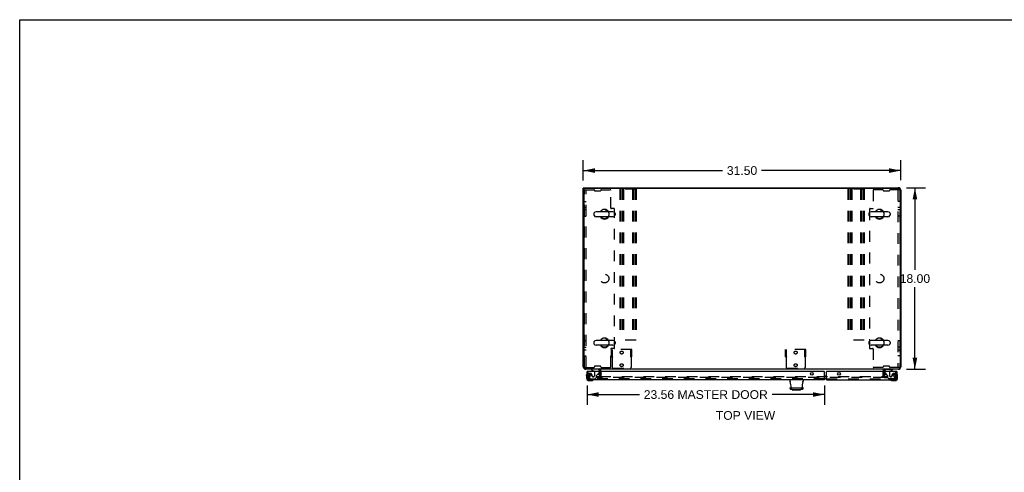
# Model space of a CAD drawing. Header units: inches. Extents: x 0 to 195, y 0 to 126.
# Tile 27 of 41: x 0 to 98, y 82 to 126. Entities that reach past the tile are written whole.
import ezdxf

# ---------------------------------------------------------------- set-up
doc = ezdxf.new("R2010")
doc.units = ezdxf.units.IN
doc.header["$LTSCALE"] = 10.747126
doc.header["$MEASUREMENT"] = 0
doc.linetypes.add('HIDDEN', pattern=[0.2, 0.1, -0.1])
doc.layers.get('0').update_dxf_attribs({"linetype": 'CONTINUOUS'})
for name, color, linetype in [('DEFAULT_2', 8, 'HIDDEN'), ('DIMENSIONS', 7, 'CONTINUOUS'), ('MASTER_DOOR_ASSEMBLY', 7, 'CONTINUOUS'), ('SLAVE_DOOR_ASSEMBLY', 7, 'CONTINUOUS')]:
    doc.layers.add(name, color=color, linetype=linetype)
doc.styles.get("Standard").update_dxf_attribs({"font": 'arial.ttf'})
doc.dimstyles.new('DIMSTYLE_1', dxfattribs={"dimtxt": 0.862069, "dimasz": 1.149425, "dimexe": 0.09, "dimexo": 0.07, "dimgap": 0.0375, "dimtad": 0, "dimtih": 1, "dimtoh": 1, "dimzin": 4, "dimdsep": 46, "dimtxsty": 'Standard', "dimblk": '_FILLED', "dimblk1": '_FILLED', "dimblk2": '_FILLED', "dimcen": 0.09, "dimazin": 1, "dimtfac": 1, "dimtdec": 3, "dimtofl": 0, "dimtmove": 0, "dimatfit": 3, "dimldrblk": '_FILLED', "dimfxl": 0, "dimtolj": 1, "dimtzin": 4, "dimarcsym": 0})

# ---------------------------------------------------------------- blocks, each defined once
blk = doc.blocks.new('_FILLED')
at = {"color": 0, "linetype": 'ByBlock'}
blk.add_solid([(0, 0), (-1, 0.2), (-1, -0.2)], dxfattribs=at)
blk = doc.blocks.new('*D1')
at = {"layer": 'DIMENSIONS', "color": 2, "linetype": 'Continuous'}
for p, q in [((55.927, 110.504), (55.927, 112.512)), ((87.423, 110.519), (87.423, 112.512)), ((55.927, 111.477), (69.738, 111.477)), ((87.423, 111.477), (73.612, 111.477))]:
    blk.add_line(p, q, dxfattribs=at)
at = {"layer": 'DIMENSIONS', "color": 2, "linetype": 'Continuous', "xscale": 1.1494252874, "yscale": 1.1494252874, "zscale": 1.1494252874, "rotation": 180}
blk.add_blockref('_FILLED', (55.927, 111.477), dxfattribs=at)
at = {"layer": 'DIMENSIONS', "color": 2, "linetype": 'Continuous', "xscale": 1.1494252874, "yscale": 1.1494252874, "zscale": 1.1494252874}
blk.add_blockref('_FILLED', (87.423, 111.477), dxfattribs=at)
at = {"layer": 'DIMENSIONS', "color": 2, "linetype": 'Continuous', "insert": (71.675, 111.908), "char_height": 0.8621, "width": 3.01243, "attachment_point": 2, "line_spacing_factor": 0.9}
blk.add_mtext('31.50', dxfattribs=at)
blk = doc.blocks.new('*D5')
at = {"layer": 'DIMENSIONS', "color": 2, "linetype": 'Continuous'}
for p, q in [((87.981, 109.766), (89.866, 109.766)), ((88.831, 109.766), (88.831, 101.628)), ((88.831, 91.766), (88.831, 99.904)), ((87.981, 91.766), (89.866, 91.766))]:
    blk.add_line(p, q, dxfattribs=at)
at = {"layer": 'DIMENSIONS', "color": 2, "linetype": 'Continuous', "xscale": 1.1494252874, "yscale": 1.1494252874, "zscale": 1.1494252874}
for p, rotation in [((88.831, 109.766), 90), ((88.831, 91.766), 270)]:
    blk.add_blockref('_FILLED', p, dxfattribs=dict(at, rotation=rotation))
at = {"layer": 'DIMENSIONS', "color": 2, "linetype": 'Continuous', "insert": (88.831, 101.197), "char_height": 0.8621, "width": 3.01243, "attachment_point": 2, "line_spacing_factor": 0.9}
blk.add_mtext('18.00', dxfattribs=at)
blk = doc.blocks.new('*D21')
at = {"layer": 'DIMENSIONS', "color": 2, "linetype": 'Continuous'}
for p, q in [((56.302, 90.15), (56.302, 88.228)), ((79.861, 90.15), (79.861, 88.228)), ((56.302, 89.263), (61.504, 89.263)), ((79.861, 89.263), (74.659, 89.263))]:
    blk.add_line(p, q, dxfattribs=at)
at = {"layer": 'DIMENSIONS', "color": 2, "linetype": 'Continuous', "xscale": 1.1494252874, "yscale": 1.1494252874, "zscale": 1.1494252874, "rotation": 180}
blk.add_blockref('_FILLED', (56.302, 89.263), dxfattribs=at)
at = {"layer": 'DIMENSIONS', "color": 2, "linetype": 'Continuous', "xscale": 1.1494252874, "yscale": 1.1494252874, "zscale": 1.1494252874}
blk.add_blockref('_FILLED', (79.861, 89.263), dxfattribs=at)
at = {"layer": 'DIMENSIONS', "color": 2, "linetype": 'Continuous', "insert": (68.081, 89.694), "char_height": 0.86207, "width": 12.2933, "attachment_point": 2, "line_spacing_factor": 0.9}
blk.add_mtext('23.56 MASTER DOOR', dxfattribs=at)

msp = doc.modelspace()

# ---------------------------------------------------------------- linework, layer by layer
at = {"color": 7, "linetype": 'Continuous'}
for p, q in [((0, 0), (0, 126.437)), ((0, 126.437), (195.402, 126.437)), ((56.031, 109.714), (55.927, 109.714)), ((56.031, 109.693), (56.031, 109.766)), ((56.977, 107.205), (56.977, 107.078)), ((58.863, 107.383), (57.2, 107.383)), ((58.863, 106.9), (57.2, 106.9)), ((59.085, 107.205), (59.085, 107.078)), ((84.265, 107.205), (84.265, 107.078)), ((86.151, 107.383), (84.488, 107.383)), ((86.151, 106.9), (84.488, 106.9)), ((86.373, 107.205), (86.373, 107.078)), ((56.977, 94.455), (56.977, 94.328)), ((58.863, 94.633), (57.2, 94.633)), ((58.863, 94.15), (57.2, 94.15)), ((59.085, 94.455), (59.085, 94.328)), ((84.265, 94.455), (84.265, 94.328)), ((86.151, 94.633), (84.488, 94.633)), ((86.151, 94.15), (84.488, 94.15)), ((86.373, 94.455), (86.373, 94.328)), ((57.573, 91.812), (57.573, 91.766)), ((85.777, 91.812), (85.777, 91.766)), ((85.819, 91.727), (85.819, 91.727))]:
    msp.add_line(p, q, dxfattribs=at)
at = {"color": 3, "linetype": 'Continuous'}
for p, q in [((55.927, 92.013), (55.927, 109.714)), ((55.979, 109.594), (55.979, 91.938)), ((56.031, 109.766), (87.177, 109.766)), ((56.099, 109.714), (87.251, 109.714)), ((87.371, 109.594), (87.371, 91.938)), ((87.423, 109.52), (87.423, 92.013)), ((56.099, 91.818), (57.554, 91.818)), ((57.573, 91.766), (56.174, 91.766)), ((57.573, 91.562), (57.573, 91.624)), ((57.573, 91.181), (57.573, 91.444)), ((85.746, 91.766), (57.604, 91.766)), ((87.177, 91.766), (85.777, 91.766)), ((85.777, 91.624), (85.777, 91.562)), ((85.777, 91.444), (85.777, 91.181)), ((85.796, 91.818), (87.251, 91.818))]:
    msp.add_line(p, q, dxfattribs=at)
for points in [[(57.588, 91.81), (57.586, 91.81), (57.585, 91.81), (57.584, 91.81), (57.583, 91.81), (57.581, 91.811), (57.58, 91.811), (57.578, 91.811), (57.576, 91.811), (57.575, 91.812), (57.573, 91.812), (57.571, 91.813), (57.57, 91.813), (57.568, 91.814), (57.566, 91.814), (57.564, 91.815), (57.562, 91.816), (57.559, 91.816), (57.557, 91.817), (57.554, 91.818)], [(57.604, 91.799), (57.603, 91.8), (57.601, 91.802), (57.6, 91.803), (57.599, 91.805), (57.598, 91.806), (57.597, 91.807), (57.596, 91.807), (57.595, 91.808), (57.594, 91.809), (57.593, 91.809), (57.592, 91.809), (57.591, 91.81), (57.591, 91.81), (57.59, 91.81), (57.589, 91.81), (57.588, 91.81)], [(85.746, 91.799), (85.748, 91.8), (85.749, 91.802), (85.75, 91.803), (85.752, 91.805), (85.753, 91.806), (85.754, 91.807), (85.755, 91.807), (85.756, 91.808), (85.757, 91.809), (85.757, 91.809), (85.758, 91.809), (85.759, 91.81), (85.76, 91.81), (85.761, 91.81), (85.762, 91.81), (85.762, 91.81), (85.764, 91.81)], [(85.764, 91.81), (85.766, 91.81), (85.767, 91.81), (85.768, 91.81), (85.769, 91.811), (85.771, 91.811), (85.772, 91.811), (85.774, 91.811), (85.776, 91.812), (85.777, 91.812), (85.779, 91.813), (85.781, 91.813), (85.783, 91.814), (85.785, 91.814), (85.787, 91.815), (85.789, 91.816), (85.791, 91.816), (85.793, 91.817), (85.796, 91.818)]]:
    msp.add_lwpolyline(points, dxfattribs=at)
for centre, radius, start, end in [((56.099, 109.594), 0.12, 90, 180), ((87.177, 109.52), 0.246, 0, 90), ((87.251, 109.594), 0.12, 0, 90), ((56.174, 92.013), 0.246, 180, 270), ((56.099, 91.938), 0.12, 180, 270), ((87.177, 92.013), 0.246, 270, 360), ((87.251, 91.938), 0.12, 270, 360), ((57.431, 91.624), 0.142, 0, 90), ((85.92, 91.624), 0.142, 90, 180)]:
    msp.add_arc(centre, radius, start, end, dxfattribs=at)
at = {"color": 7, "linetype": 'Continuous'}
for centre, radius, start, end in [((58.031, 107.141), 0.475, 30.55713, 149.44287), ((85.319, 107.141), 0.475, 30.55713, 149.44287), ((57.102, 107.205), 0.125, 146.81523, 180), ((57.102, 107.078), 0.125, 180, 213.18477), ((57.2, 107.141), 0.241, 90, 146.81523), ((57.2, 107.141), 0.241, 213.18477, 270), ((58.031, 107.141), 0.475, 210.55713, 329.44287), ((58.863, 107.141), 0.241, 33.18477, 90), ((58.863, 107.141), 0.241, 270, 326.81523), ((58.96, 107.205), 0.125, 0, 33.18477), ((58.96, 107.078), 0.125, 326.81523, 360), ((84.39, 107.205), 0.125, 146.81523, 180), ((84.39, 107.078), 0.125, 180, 213.18477), ((84.488, 107.141), 0.241, 90, 146.81523), ((84.488, 107.141), 0.241, 213.18477, 270), ((85.319, 107.141), 0.475, 210.55713, 329.44287), ((86.151, 107.141), 0.241, 33.18477, 90), ((86.151, 107.141), 0.241, 270, 326.81523), ((86.248, 107.205), 0.125, 0, 33.18477), ((86.248, 107.078), 0.125, 326.81523, 360), ((58.031, 94.391), 0.475, 30.55713, 149.44287), ((85.319, 94.391), 0.475, 30.55713, 149.44287), ((57.102, 94.455), 0.125, 146.81523, 180), ((57.102, 94.328), 0.125, 180, 213.18477), ((57.2, 94.391), 0.241, 90, 146.81523), ((57.2, 94.391), 0.241, 213.18477, 270), ((58.031, 94.391), 0.475, 210.55713, 329.44287), ((58.863, 94.391), 0.241, 33.18477, 90), ((58.863, 94.391), 0.241, 270, 326.81523), ((58.96, 94.455), 0.125, 0, 33.18477), ((58.96, 94.328), 0.125, 326.81523, 360), ((84.39, 94.455), 0.125, 146.81523, 180), ((84.39, 94.328), 0.125, 180, 213.18477), ((84.488, 94.391), 0.241, 90, 146.81523), ((84.488, 94.391), 0.241, 213.18477, 270), ((85.319, 94.391), 0.475, 210.55713, 329.44287), ((86.151, 94.391), 0.241, 33.18477, 90), ((86.151, 94.391), 0.241, 270, 326.81523), ((86.248, 94.455), 0.125, 0, 33.18477), ((86.248, 94.328), 0.125, 326.81523, 360)]:
    msp.add_arc(centre, radius, start, end, dxfattribs=at)
at = {"layer": 'DEFAULT_2', "color": 8, "linetype": 'HIDDEN'}
for p, q in [((56.031, 91.954), (56.031, 109.579)), ((56.031, 109.579), (56.972, 109.579)), ((56.219, 91.954), (56.219, 109.579)), ((57.031, 109.52), (57.031, 109.513)), ((57.09, 109.454), (57.597, 109.454)), ((57.656, 109.52), (57.656, 109.513)), ((57.715, 109.579), (58.597, 109.579)), ((58.656, 107.763), (58.656, 109.52)), ((59.544, 109.641), (59.544, 94.641)), ((61.169, 109.641), (59.544, 109.641)), ((59.648, 109.641), (59.648, 94.641)), ((59.815, 109.641), (59.815, 94.641)), ((59.919, 109.641), (59.919, 94.641)), ((60.794, 109.641), (60.794, 94.641)), ((60.898, 109.641), (60.898, 94.641)), ((61.065, 109.641), (61.065, 94.641)), ((61.169, 109.641), (61.169, 94.641)), ((82.182, 109.641), (82.182, 94.641)), ((83.807, 109.641), (82.182, 109.641)), ((82.286, 109.641), (82.286, 94.641)), ((82.453, 109.641), (82.453, 94.641)), ((82.557, 109.641), (82.557, 94.641)), ((83.432, 109.641), (83.432, 94.641)), ((83.536, 109.641), (83.536, 94.641)), ((83.703, 109.641), (83.703, 94.641)), ((83.807, 109.641), (83.807, 94.641)), ((84.694, 109.52), (84.694, 107.763)), ((85.635, 109.579), (84.753, 109.579)), ((85.694, 109.52), (85.694, 109.513)), ((85.753, 109.454), (86.26, 109.454)), ((86.319, 109.52), (86.319, 109.513)), ((87.319, 109.579), (86.378, 109.579)), ((87.131, 109.579), (87.131, 91.954)), ((87.319, 109.579), (87.319, 91.954)), ((56.031, 108.422), (56.219, 108.422)), ((56.031, 107.86), (56.219, 107.86)), ((56.219, 107.579), (56.031, 107.579)), ((58.972, 107.704), (58.715, 107.704)), ((59.031, 93.888), (59.031, 107.645)), ((84.319, 107.645), (84.319, 93.888)), ((84.378, 107.704), (84.635, 107.704)), ((87.319, 108.422), (87.131, 108.422)), ((87.131, 107.86), (87.319, 107.86)), ((87.319, 107.579), (87.131, 107.579)), ((56.031, 106.954), (56.219, 106.954)), ((87.319, 106.954), (87.131, 106.954)), ((56.219, 94.579), (56.031, 94.579)), ((56.031, 93.954), (56.219, 93.954)), ((58.972, 93.829), (58.715, 93.829)), ((61.169, 94.641), (59.544, 94.641)), ((83.807, 94.641), (82.182, 94.641)), ((84.378, 93.829), (84.635, 93.829)), ((87.319, 94.579), (87.131, 94.579)), ((87.319, 93.954), (87.131, 93.954)), ((56.219, 93.672), (56.031, 93.672)), ((56.031, 93.11), (56.219, 93.11)), ((58.656, 92.013), (58.656, 93.77)), ((58.734, 92.995), (58.734, 93.745)), ((60.734, 93.745), (58.734, 93.745)), ((58.812, 93.518), (58.734, 93.518)), ((58.812, 93.222), (58.734, 93.222)), ((58.812, 93.183), (58.734, 93.183)), ((58.812, 93.058), (58.734, 93.058)), ((58.734, 92.995), (58.78, 92.995)), ((58.78, 92.995), (58.836, 92.995)), ((58.804, 92.964), (58.804, 91.948)), ((58.812, 92.995), (58.812, 93.745)), ((60.633, 92.995), (60.688, 92.995)), ((60.656, 92.995), (60.656, 93.745)), ((60.734, 93.518), (60.656, 93.518)), ((60.734, 93.222), (60.656, 93.222)), ((60.734, 93.183), (60.656, 93.183)), ((60.734, 93.058), (60.656, 93.058)), ((60.664, 92.964), (60.664, 91.948)), ((60.688, 92.995), (60.734, 92.995)), ((60.734, 92.995), (60.734, 93.745)), ((77.996, 93.745), (75.996, 93.745)), ((75.996, 92.995), (75.996, 93.745)), ((76.074, 93.518), (75.996, 93.518)), ((76.074, 93.222), (75.996, 93.222)), ((76.074, 93.183), (75.996, 93.183)), ((76.074, 93.058), (75.996, 93.058)), ((75.996, 92.995), (76.042, 92.995)), ((76.042, 92.995), (76.098, 92.995)), ((76.067, 92.964), (76.067, 91.948)), ((76.074, 92.995), (76.074, 93.745)), ((77.895, 92.995), (77.95, 92.995)), ((77.918, 92.995), (77.918, 93.745)), ((77.996, 93.518), (77.918, 93.518)), ((77.996, 93.222), (77.918, 93.222)), ((77.996, 93.183), (77.918, 93.183)), ((77.996, 93.058), (77.918, 93.058)), ((77.926, 92.964), (77.926, 91.948)), ((77.95, 92.995), (77.996, 92.995)), ((77.996, 92.995), (77.996, 93.745)), ((84.694, 93.77), (84.694, 92.013)), ((87.319, 93.672), (87.131, 93.672)), ((87.319, 93.11), (87.131, 93.11)), ((56.031, 91.954), (56.972, 91.954)), ((57.031, 92.013), (57.031, 92.02)), ((57.597, 92.079), (57.09, 92.079)), ((57.656, 92.013), (57.656, 92.02)), ((57.715, 91.954), (58.597, 91.954)), ((58.882, 91.87), (60.586, 91.87)), ((76.145, 91.87), (77.848, 91.87)), ((85.635, 91.954), (84.753, 91.954)), ((85.694, 92.013), (85.694, 92.02)), ((86.26, 92.079), (85.753, 92.079)), ((86.319, 92.013), (86.319, 92.02)), ((87.319, 91.954), (86.378, 91.954)), ((57.261, 90.954), (57.261, 91.058)), ((57.261, 91.058), (57.573, 91.058)), ((57.573, 90.954), (57.261, 90.954)), ((57.573, 91.444), (57.573, 91.562)), ((57.573, 91.128), (57.573, 91.181)), ((57.588, 91.058), (85.762, 91.058)), ((85.762, 90.954), (57.588, 90.954)), ((57.677, 91.624), (57.677, 91.128)), ((85.673, 91.128), (85.673, 91.624)), ((85.777, 91.562), (85.777, 91.444)), ((85.777, 91.181), (85.777, 91.128)), ((85.777, 91.058), (86.09, 91.058)), ((85.777, 90.954), (86.09, 90.954)), ((86.09, 90.954), (86.09, 91.058))]:
    msp.add_line(p, q, dxfattribs=at)
for points in [[(58.78, 92.995), (58.783, 92.993), (58.785, 92.991), (58.787, 92.989), (58.789, 92.986), (58.79, 92.985), (58.792, 92.983), (58.793, 92.981)], [(58.793, 92.981), (58.796, 92.977), (58.797, 92.975), (58.799, 92.972), (58.8, 92.97), (58.802, 92.967), (58.804, 92.964)], [(58.815, 92.972), (58.812, 92.97), (58.809, 92.968), (58.807, 92.966), (58.804, 92.964)], [(58.836, 92.995), (58.835, 92.993), (58.834, 92.99), (58.833, 92.988), (58.832, 92.986), (58.83, 92.984), (58.829, 92.982), (58.827, 92.98), (58.825, 92.979), (58.822, 92.977), (58.82, 92.976), (58.815, 92.972)], [(60.633, 92.995), (60.633, 92.993), (60.634, 92.99), (60.635, 92.988), (60.636, 92.986), (60.638, 92.984), (60.64, 92.982), (60.641, 92.98), (60.644, 92.979), (60.646, 92.977), (60.648, 92.976)], [(60.648, 92.976), (60.654, 92.972), (60.656, 92.97), (60.659, 92.968), (60.662, 92.966), (60.664, 92.964)], [(60.673, 92.977), (60.672, 92.975), (60.67, 92.973), (60.669, 92.971), (60.667, 92.969), (60.666, 92.967), (60.664, 92.964)], [(60.688, 92.995), (60.685, 92.993), (60.683, 92.991), (60.682, 92.989), (60.68, 92.987), (60.679, 92.986), (60.677, 92.984), (60.676, 92.982), (60.675, 92.981), (60.673, 92.977)], [(76.042, 92.995), (76.045, 92.993), (76.047, 92.991), (76.049, 92.989), (76.051, 92.986), (76.053, 92.985), (76.054, 92.983), (76.055, 92.981)], [(76.055, 92.981), (76.058, 92.977), (76.059, 92.975), (76.061, 92.972), (76.062, 92.97), (76.064, 92.967), (76.067, 92.964)], [(76.077, 92.972), (76.074, 92.97), (76.071, 92.968), (76.069, 92.966), (76.067, 92.964)], [(76.098, 92.995), (76.097, 92.993), (76.096, 92.99), (76.095, 92.988), (76.094, 92.986), (76.093, 92.984), (76.091, 92.982), (76.089, 92.98), (76.087, 92.979), (76.084, 92.977), (76.082, 92.976), (76.077, 92.972)], [(77.895, 92.995), (77.895, 92.993), (77.896, 92.99), (77.897, 92.988), (77.898, 92.986), (77.9, 92.984), (77.902, 92.982), (77.904, 92.98), (77.906, 92.979), (77.908, 92.977), (77.91, 92.976)], [(77.91, 92.976), (77.916, 92.972), (77.918, 92.97), (77.921, 92.968), (77.924, 92.966), (77.926, 92.964)], [(77.935, 92.977), (77.934, 92.975), (77.932, 92.973), (77.931, 92.971), (77.929, 92.969), (77.928, 92.967), (77.926, 92.964)], [(77.95, 92.995), (77.948, 92.993), (77.946, 92.991), (77.944, 92.989), (77.942, 92.987), (77.941, 92.986), (77.939, 92.984), (77.938, 92.982), (77.937, 92.981), (77.935, 92.977)]]:
    msp.add_lwpolyline(points, dxfattribs=at)
for centre, radius in [((58.031, 107.141), 0.438), ((85.319, 107.141), 0.438), ((58.031, 100.766), 0.438), ((85.319, 100.766), 0.438), ((58.031, 94.391), 0.438), ((85.319, 94.391), 0.438), ((59.734, 93.425), 0.148), ((76.997, 93.425), 0.148), ((59.734, 92.175), 0.148), ((76.997, 92.175), 0.148)]:
    msp.add_circle(centre, radius, dxfattribs=at)
for centre, radius, start, end in [((56.972, 109.52), 0.0591, 0, 90), ((57.09, 109.513), 0.0591, 180, 270), ((57.597, 109.513), 0.0591, 270, 360), ((57.715, 109.52), 0.0591, 90, 180), ((58.597, 109.52), 0.0591, 0, 90), ((84.753, 109.52), 0.0591, 90, 180), ((85.635, 109.52), 0.0591, 0, 90), ((85.753, 109.513), 0.0591, 180, 270), ((86.26, 109.513), 0.0591, 270, 360), ((86.378, 109.52), 0.0591, 90, 180), ((58.715, 107.763), 0.0591, 180, 270), ((58.972, 107.645), 0.0591, 0, 90), ((84.378, 107.645), 0.0591, 90, 180), ((84.635, 107.763), 0.0591, 270, 360), ((58.715, 93.77), 0.0591, 90, 180), ((58.972, 93.888), 0.0591, 270, 360), ((84.378, 93.888), 0.0591, 180, 270), ((84.635, 93.77), 0.0591, 0, 90), ((56.972, 92.013), 0.0591, 270, 360), ((57.09, 92.02), 0.0591, 90, 180), ((57.597, 92.02), 0.0591, 0, 90), ((57.715, 92.013), 0.0591, 180, 270), ((58.597, 92.013), 0.0591, 270, 360), ((58.882, 91.948), 0.078, 180, 270), ((60.586, 91.948), 0.078, 270, 360), ((76.145, 91.948), 0.078, 180, 270), ((77.848, 91.948), 0.078, 270, 360), ((84.753, 92.013), 0.0591, 180, 270), ((85.635, 92.013), 0.0591, 270, 360), ((85.753, 92.02), 0.0591, 90, 180), ((86.26, 92.02), 0.0591, 0, 90), ((86.378, 92.013), 0.0591, 180, 270), ((57.503, 91.128), 0.174, 270, 360), ((57.503, 91.128), 0.07, 270, 360), ((57.431, 91.624), 0.246, 0, 45.77586), ((85.92, 91.624), 0.246, 134.22414, 180), ((85.847, 91.128), 0.174, 180, 270), ((85.847, 91.128), 0.07, 180, 270)]:
    msp.add_arc(centre, radius, start, end, dxfattribs=at)
at = {"layer": 'MASTER_DOOR_ASSEMBLY', "color": 7, "linetype": 'Continuous'}
for p, q in [((56.242, 91.168), (56.245, 91.206)), ((56.242, 91.168), (56.242, 90.911)), ((56.289, 91.303), (56.289, 91.303)), ((56.322, 91.562), (56.302, 91.562)), ((56.302, 90.955), (56.302, 90.911)), ((56.744, 91.766), (56.744, 91.727)), ((56.744, 91.727), (56.982, 91.589)), ((57.421, 91.335), (57.502, 91.416)), ((57.531, 91.562), (57.531, 91.609)), ((79.861, 91.132), (79.951, 91.132)), ((56.505, 90.708), (56.549, 90.708)), ((56.505, 90.648), (56.762, 90.648)), ((56.799, 90.651), (56.762, 90.648)), ((56.89, 90.693), (56.894, 90.694)), ((56.894, 90.694), (56.895, 90.695)), ((76.43, 89.916), (76.429, 89.886)), ((76.43, 89.916), (76.658, 89.916)), ((76.454, 90.599), (76.45, 90.708)), ((76.548, 89.921), (77.631, 89.921)), ((76.55, 89.864), (76.548, 89.916)), ((76.991, 89.916), (77.188, 89.916)), ((77.521, 89.916), (77.749, 89.916)), ((77.631, 89.916), (77.629, 89.864)), ((77.729, 90.708), (77.726, 90.599)), ((77.749, 89.916), (77.75, 89.886)), ((79.951, 90.812), (79.861, 90.812)), ((76.688, 89.718), (76.668, 89.768)), ((77.464, 89.7), (76.716, 89.7)), ((76.979, 89.7), (76.979, 89.693)), ((77.2, 89.693), (76.979, 89.693)), ((77.09, 89.7), (77.09, 89.693)), ((77.2, 89.7), (77.2, 89.693)), ((77.491, 89.718), (77.512, 89.768))]:
    msp.add_line(p, q, dxfattribs=at)
at = {"layer": 'MASTER_DOOR_ASSEMBLY', "color": 3, "linetype": 'Continuous'}
for p, q in [((56.302, 90.955), (56.302, 91.562)), ((79.798, 91.562), (56.322, 91.562)), ((79.861, 90.708), (79.861, 91.5)), ((79.861, 90.708), (56.549, 90.708))]:
    msp.add_line(p, q, dxfattribs=at)
at = {"layer": 'MASTER_DOOR_ASSEMBLY', "color": 8, "linetype": 'HIDDEN'}
for p, q in [((56.406, 90.955), (56.406, 91.562)), ((56.481, 91.011), (56.582, 90.867)), ((57.374, 91.766), (56.744, 91.766)), ((56.803, 91.123), (56.803, 91.112)), ((56.934, 91.025), (56.901, 91.025)), ((57.032, 91.503), (57.032, 91.123)), ((57.098, 90.833), (57.224, 90.959)), ((57.224, 90.959), (57.224, 91.138)), ((57.283, 91.197), (57.421, 91.335)), ((57.531, 91.487), (57.531, 91.562)), ((79.861, 90.812), (56.531, 90.812)), ((56.647, 90.833), (57.098, 90.833))]:
    msp.add_line(p, q, dxfattribs=at)
at = {"layer": 'MASTER_DOOR_ASSEMBLY', "color": 7, "linetype": 'Continuous'}
for points in [[(56.289, 91.303), (56.288, 91.302), (56.288, 91.3), (56.287, 91.297)], [(56.895, 90.695), (56.897, 90.695), (56.897, 90.695)], [(76.658, 89.916), (76.659, 89.916), (76.659, 89.916), (76.659, 89.916), (76.66, 89.916), (76.66, 89.916), (76.661, 89.916)], [(76.661, 89.916), (76.662, 89.917), (76.664, 89.917), (76.665, 89.918), (76.667, 89.919), (76.669, 89.92), (76.67, 89.921)], [(77.51, 89.921), (77.511, 89.92), (77.512, 89.919), (77.514, 89.918), (77.516, 89.917), (77.517, 89.917), (77.519, 89.916)], [(77.519, 89.916), (77.519, 89.916), (77.52, 89.916), (77.52, 89.916), (77.52, 89.916), (77.521, 89.916), (77.521, 89.916)], [(76.644, 89.786), (76.649, 89.785), (76.654, 89.783), (76.658, 89.78), (76.662, 89.777), (76.665, 89.773), (76.667, 89.769), (76.668, 89.768)], [(77.512, 89.768), (77.512, 89.769), (77.515, 89.773), (77.518, 89.777), (77.522, 89.78), (77.526, 89.783), (77.531, 89.785), (77.536, 89.786)]]:
    msp.add_lwpolyline(points, dxfattribs=at)
at = {"layer": 'MASTER_DOOR_ASSEMBLY', "color": 8, "linetype": 'HIDDEN'}
msp.add_circle((56.606, 91.175), 0.101, dxfattribs=at)
at = {"layer": 'MASTER_DOOR_ASSEMBLY', "color": 3, "linetype": 'Continuous'}
for centre in [(57.552, 91.312), (78.611, 91.312)]:
    msp.add_circle(centre, 0.133, dxfattribs=at)
at = {"layer": 'MASTER_DOOR_ASSEMBLY', "color": 7, "linetype": 'Continuous'}
for centre, radius, start, end in [((56.492, 91.168), 0.25, 149.11011, 180), ((56.505, 90.911), 0.263, 180, 270), ((56.291, 91.288), 0.015, 96.37959, 149.11011), ((56.287, 91.288), 0.015, 0, 83.62041), ((56.505, 90.911), 0.203, 180, 270), ((56.932, 91.503), 0.1, 36.54681, 59.90799), ((57.374, 91.609), 0.157, 0, 90), ((57.431, 91.487), 0.1, 315, 332.97319), ((56.762, 90.898), 0.25, 270, 300.88989), ((56.882, 90.693), 0.015, 6.37959, 90), ((56.882, 90.697), 0.015, 300.88989, 353.62041), ((76.508, 89.883), 0.0787, 178, 261.32603), ((76.65, 90.606), 0.197, 182, 195.75346), ((74.224, 89.921), 2.325, 0, 15.75346), ((76.991, 89.936), 0.0197, 228.78311, 270), ((77.188, 89.936), 0.0197, 270, 311.21575), ((79.956, 89.921), 2.325, 164.24654, 180), ((77.672, 89.883), 0.0787, 278.67397, 2), ((77.529, 90.606), 0.197, 344.24654, 358), ((77.09, 93.698), 3.937, 261.32603, 278.67397), ((76.629, 89.867), 0.0787, 182, 263.14017), ((76.716, 89.729), 0.0295, 202.5, 270), ((77.464, 89.729), 0.0295, 270, 337.5), ((77.551, 89.867), 0.0787, 276.85983, 358)]:
    msp.add_arc(centre, radius, start, end, dxfattribs=at)
at = {"layer": 'MASTER_DOOR_ASSEMBLY', "color": 3, "linetype": 'Continuous'}
for centre, radius, start, end in [((56.549, 90.955), 0.246, 180, 270), ((79.798, 91.5), 0.0625, 0, 90)]:
    msp.add_arc(centre, radius, start, end, dxfattribs=at)
at = {"layer": 'MASTER_DOOR_ASSEMBLY', "color": 8, "linetype": 'HIDDEN'}
for centre, radius, start, end in [((56.549, 90.955), 0.142, 180, 270), ((56.606, 91.175), 0.187, 17.84824, 196.84389), ((56.796, 91.233), 0.386, 196.84389, 215.1), ((56.647, 90.912), 0.079, 215.1, 270), ((56.41, 91.112), 0.393, 1.65986, 17.92977), ((56.901, 91.123), 0.098, 180, 270), ((56.934, 91.123), 0.098, 270, 360), ((56.932, 91.503), 0.1, 0, 36.54681), ((57.263, 91.138), 0.039, 111.60962, 180), ((57.212, 91.268), 0.1, 291.60962, 315), ((57.431, 91.487), 0.1, 332.97319, 360)]:
    msp.add_arc(centre, radius, start, end, dxfattribs=at)
at = {"layer": 'SLAVE_DOOR_ASSEMBLY', "color": 7, "linetype": 'Continuous'}
for p, q in [((79.861, 91.132), (80.048, 91.132)), ((85.819, 91.562), (85.819, 91.609)), ((85.929, 91.335), (85.848, 91.416)), ((86.368, 91.589), (86.606, 91.727)), ((86.606, 91.766), (86.606, 91.727)), ((87.028, 91.562), (87.048, 91.562)), ((87.048, 90.911), (87.048, 90.955)), ((87.062, 91.3), (87.062, 91.302)), ((87.063, 91.297), (87.062, 91.3)), ((87.108, 91.168), (87.105, 91.206)), ((87.108, 90.911), (87.108, 91.168)), ((80.048, 90.812), (79.861, 90.812)), ((86.453, 90.695), (86.453, 90.695)), ((86.551, 90.651), (86.589, 90.648)), ((86.589, 90.648), (86.845, 90.648)), ((86.802, 90.708), (86.845, 90.708))]:
    msp.add_line(p, q, dxfattribs=at)
at = {"layer": 'SLAVE_DOOR_ASSEMBLY', "color": 3, "linetype": 'Continuous'}
for p, q in [((80.048, 90.708), (80.048, 91.5)), ((87.028, 91.562), (80.111, 91.562)), ((87.048, 91.562), (87.048, 90.955)), ((80.048, 90.708), (86.802, 90.708))]:
    msp.add_line(p, q, dxfattribs=at)
at = {"layer": 'SLAVE_DOOR_ASSEMBLY', "color": 8, "linetype": 'HIDDEN'}
for p, q in [((85.819, 91.487), (85.819, 91.562)), ((86.068, 91.197), (85.929, 91.335)), ((85.976, 91.766), (86.606, 91.766)), ((86.126, 91.138), (86.126, 90.959)), ((86.126, 90.959), (86.252, 90.833)), ((86.318, 91.503), (86.318, 91.123)), ((86.449, 91.025), (86.416, 91.025)), ((86.547, 91.123), (86.547, 91.112)), ((86.768, 90.867), (86.87, 91.011)), ((86.944, 90.955), (86.944, 91.562)), ((80.048, 90.812), (86.819, 90.812)), ((86.704, 90.833), (86.252, 90.833))]:
    msp.add_line(p, q, dxfattribs=at)
at = {"layer": 'SLAVE_DOOR_ASSEMBLY', "color": 7, "linetype": 'Continuous'}
for points in [[(87.062, 91.302), (87.062, 91.303), (87.062, 91.303)], [(86.453, 90.695), (86.455, 90.695), (86.456, 90.694), (86.46, 90.693)]]:
    msp.add_lwpolyline(points, dxfattribs=at)
at = {"layer": 'SLAVE_DOOR_ASSEMBLY', "color": 3, "linetype": 'Continuous'}
for centre in [(81.298, 91.312), (85.798, 91.312)]:
    msp.add_circle(centre, 0.133, dxfattribs=at)
at = {"layer": 'SLAVE_DOOR_ASSEMBLY', "color": 8, "linetype": 'HIDDEN'}
msp.add_circle((86.744, 91.175), 0.101, dxfattribs=at)
at = {"layer": 'SLAVE_DOOR_ASSEMBLY', "color": 3, "linetype": 'Continuous'}
for centre, radius, start, end in [((80.111, 91.5), 0.0625, 90, 180), ((86.802, 90.955), 0.246, 270, 360)]:
    msp.add_arc(centre, radius, start, end, dxfattribs=at)
at = {"layer": 'SLAVE_DOOR_ASSEMBLY', "color": 7, "linetype": 'Continuous'}
for centre, radius, start, end in [((85.976, 91.609), 0.157, 90, 180), ((85.919, 91.487), 0.1, 207.02681, 225), ((86.418, 91.503), 0.1, 120.09201, 143.45319), ((86.845, 90.911), 0.263, 270, 360), ((86.845, 90.911), 0.203, 270, 360), ((87.063, 91.288), 0.015, 96.37959, 180), ((87.06, 91.288), 0.015, 30.88989, 83.62041), ((86.858, 91.168), 0.25, 0, 30.88989), ((86.468, 90.693), 0.015, 90, 173.62041), ((86.468, 90.697), 0.015, 186.37959, 239.11011), ((86.589, 90.898), 0.25, 239.11011, 270)]:
    msp.add_arc(centre, radius, start, end, dxfattribs=at)
at = {"layer": 'SLAVE_DOOR_ASSEMBLY', "color": 8, "linetype": 'HIDDEN'}
for centre, radius, start, end in [((85.919, 91.487), 0.1, 180, 207.02681), ((86.138, 91.268), 0.1, 225, 248.39038), ((86.087, 91.138), 0.039, 0, 68.39038), ((86.418, 91.503), 0.1, 143.45319, 180), ((86.416, 91.123), 0.098, 180, 270), ((86.449, 91.123), 0.098, 270, 360), ((86.94, 91.112), 0.393, 162.07023, 178.34014), ((86.744, 91.175), 0.187, 343.15611, 162.15176), ((86.704, 90.912), 0.079, 270, 324.9), ((86.802, 90.955), 0.142, 270, 360), ((86.554, 91.233), 0.386, 324.9, 343.15611)]:
    msp.add_arc(centre, radius, start, end, dxfattribs=at)

# ---------------------------------------------------------------- texts
at = {"layer": 'DIMENSIONS', "color": 2, "linetype": 'Continuous', "insert": (72.021, 87.623), "char_height": 0.8621, "width": 5.87425, "attachment_point": 2, "line_spacing_factor": 0.9}
msp.add_mtext('TOP VIEW', dxfattribs=at)

# ---------------------------------------------------------------- dimensions: what is measured, and where the dimension line sits
at = {"layer": 'DIMENSIONS', "color": 2, "linetype": 'Continuous'}
for base, p1, p2, text, picture, middle in [((87.423, 111.477), (55.927, 112.582), (87.423, 112.582), '<>\\P[]', '*D1', (71.673, 111.473)), ((79.861, 89.263), (56.302, 88.158), (79.861, 88.158), '<> MASTER DOOR\\P[]', '*D21', (68.081, 89.263))]:
    dim = msp.add_linear_dim(base=base, p1=p1, p2=p2, text=text, dimstyle='DIMSTYLE_1', dxfattribs=at)
    dim.commit()
    dim.dimension.update_dxf_attribs({"geometry": picture, "text_midpoint": middle, "dimtype": 160})
dim = msp.add_linear_dim(base=(88.831, 109.766), p1=(89.936, 91.766), p2=(89.936, 109.766), angle=90, text='<>\\P[]', dimstyle='DIMSTYLE_1', dxfattribs=at)
dim.commit()
dim.dimension.update_dxf_attribs({"geometry": '*D5', "text_midpoint": (88.868, 100.762), "dimtype": 160})

doc.saveas('drawing.dxf')
